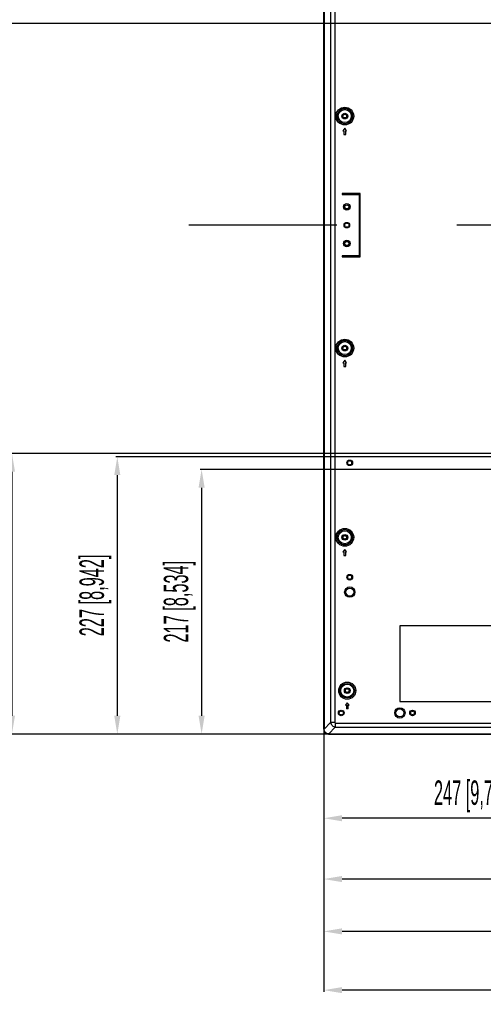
# Model space of a CAD drawing. Header units: millimetres. Extents: x -9020 to -2602, y 1105 to 6065.
# Tile 6 of 80: x -7886 to -7507, y 2401 to 3208. Entities that reach past the tile are written whole.
import ezdxf

# ---------------------------------------------------------------- set-up
doc = ezdxf.new("R2010")
doc.units = ezdxf.units.MM
doc.header["$LTSCALE"] = 65.395
doc.header["$PDSIZE"] = 0.05
doc.linetypes.add('CENTER', pattern=[0.6, 0.375, -0.075, 0.075, -0.075])
doc.layers.get('0').update_dxf_attribs({"linetype": 'CONTINUOUS'})
doc.layers.get('Defpoints').update_dxf_attribs({"linetype": 'CONTINUOUS'})
doc.layers.add('02___PRT_ALL_AXES', color=7, linetype='CONTINUOUS')
doc.styles.get("Standard").update_dxf_attribs({"font": 'GOTHIC.TTF', "width": 0.5})
doc.dimstyles.new('ISO-25', dxfattribs={"dimtxt": 2.5, "dimasz": 2.5, "dimexe": 1.25, "dimexo": 0.625, "dimtad": 1, "dimtxsty": 'STANDARD', "dimcen": 2.5, "dimadec": 0, "dimazin": 0, "dimtfac": 1, "dimtmove": 0, "dimatfit": 3, "dimfxl": 1, "dimarcsym": 0})

# ---------------------------------------------------------------- blocks, each defined once
blk = doc.blocks.new('*D9')
at = {"color": 3, "lineweight": -2}
for p, q in [((-7637.35, 2848.98), (-7637.35, 2552.24)), ((-7389.98, 2848.98), (-7389.98, 2552.24)), ((-7404.98, 2553.49), (-7622.35, 2553.49))]:
    blk.add_line(p, q, dxfattribs=at)
at = {"color": 3}
for points in [[(-7622.35, 2555.99), (-7622.35, 2550.99), (-7637.35, 2553.49)], [(-7404.98, 2550.99), (-7404.98, 2555.99), (-7389.98, 2553.49)]]:
    blk.add_solid(points, dxfattribs=at)
at = {"layer": 'Defpoints', "color": 0}
for p in [(-7637.35, 2849.6), (-7389.98, 2849.6), (-7637.35, 2553.49)]:
    blk.add_point(p, dxfattribs=at)
at = {"color": 2, "insert": (-7513.66, 2571.45), "char_height": 20, "attachment_point": 5}
blk.add_mtext('247 [9,739]', dxfattribs=at)
blk = doc.blocks.new('*D10')
at = {"color": 3, "lineweight": -2}
for p, q in [((-7390.6, 2849.6), (-7807.72, 2849.6)), ((-7806.47, 2834.6), (-7806.47, 2637.48)), ((-7390.6, 2622.48), (-7807.72, 2622.48))]:
    blk.add_line(p, q, dxfattribs=at)
at = {"color": 3}
for points in [[(-7803.97, 2834.6), (-7808.97, 2834.6), (-7806.47, 2849.6)], [(-7808.97, 2637.48), (-7803.97, 2637.48), (-7806.47, 2622.48)]]:
    blk.add_solid(points, dxfattribs=at)
at = {"layer": 'Defpoints', "color": 0}
for p in [(-7389.98, 2849.6), (-7806.47, 2622.48), (-7389.98, 2622.48)]:
    blk.add_point(p, dxfattribs=at)
at = {"color": 2, "insert": (-7824.43, 2736.04), "char_height": 20, "attachment_point": 5, "rotation": 90}
blk.add_mtext('227 [8,942]', dxfattribs=at)
blk = doc.blocks.new('*D11')
at = {"color": 3, "lineweight": -2}
for p, q in [((-7637.35, 2838.63), (-7637.35, 2502.45)), ((-7209.98, 2838.63), (-7209.98, 2502.45)), ((-7224.98, 2503.7), (-7622.35, 2503.7))]:
    blk.add_line(p, q, dxfattribs=at)
at = {"color": 3}
for points in [[(-7622.35, 2506.2), (-7622.35, 2501.2), (-7637.35, 2503.7)], [(-7224.98, 2501.2), (-7224.98, 2506.2), (-7209.98, 2503.7)]]:
    blk.add_solid(points, dxfattribs=at)
at = {"layer": 'Defpoints', "color": 0}
for p in [(-7637.35, 2839.25), (-7209.98, 2839.25), (-7637.35, 2503.7)]:
    blk.add_point(p, dxfattribs=at)
at = {"color": 2, "insert": (-7423.66, 2521.66), "char_height": 20, "attachment_point": 5}
blk.add_mtext('427 [16,826]', dxfattribs=at)
blk = doc.blocks.new('*D12')
at = {"color": 3, "lineweight": -2}
for p, q in [((-7210.6, 2839.25), (-7738.66, 2839.25)), ((-7737.41, 2824.25), (-7737.41, 2637.48)), ((-7210.6, 2622.48), (-7738.66, 2622.48))]:
    blk.add_line(p, q, dxfattribs=at)
at = {"color": 3}
for points in [[(-7734.91, 2824.25), (-7739.91, 2824.25), (-7737.41, 2839.25)], [(-7739.91, 2637.48), (-7734.91, 2637.48), (-7737.41, 2622.48)]]:
    blk.add_solid(points, dxfattribs=at)
at = {"layer": 'Defpoints', "color": 0}
for p in [(-7209.98, 2839.25), (-7737.41, 2622.48), (-7209.98, 2622.48)]:
    blk.add_point(p, dxfattribs=at)
at = {"color": 2, "insert": (-7755.37, 2730.87), "char_height": 20, "attachment_point": 5, "rotation": 90}
blk.add_mtext('217 [8,534]', dxfattribs=at)
blk = doc.blocks.new('*D14')
at = {"color": 3, "lineweight": -2}
for p, q in [((-7637.35, 2811.59), (-7637.35, 2459.59)), ((-6424.31, 2811.59), (-6424.31, 2459.59)), ((-6439.31, 2460.84), (-7622.35, 2460.84))]:
    blk.add_line(p, q, dxfattribs=at)
at = {"color": 3}
for points in [[(-7622.35, 2463.34), (-7622.35, 2458.34), (-7637.35, 2460.84)], [(-6439.31, 2458.34), (-6439.31, 2463.34), (-6424.31, 2460.84)]]:
    blk.add_solid(points, dxfattribs=at)
at = {"layer": 'Defpoints', "color": 0}
for p in [(-7637.35, 2812.21), (-6424.31, 2812.21), (-7637.35, 2460.84)]:
    blk.add_point(p, dxfattribs=at)
at = {"color": 2, "insert": (-7030.83, 2478.8), "char_height": 20, "attachment_point": 5}
blk.add_mtext('1213 [47,758]', dxfattribs=at)
blk = doc.blocks.new('*D15')
at = {"color": 3, "lineweight": -2}
for p, q in [((-6472.32, 2852.35), (-7894.01, 2852.35)), ((-7892.76, 2837.35), (-7892.76, 2637.48)), ((-6472.32, 2622.48), (-7894.01, 2622.48))]:
    blk.add_line(p, q, dxfattribs=at)
at = {"color": 3}
for points in [[(-7890.26, 2837.35), (-7895.26, 2837.35), (-7892.76, 2852.35)], [(-7895.26, 2637.48), (-7890.26, 2637.48), (-7892.76, 2622.48)]]:
    blk.add_solid(points, dxfattribs=at)
at = {"layer": 'Defpoints', "color": 0}
for p in [(-6471.7, 2852.35), (-7892.76, 2622.48), (-6471.7, 2622.48)]:
    blk.add_point(p, dxfattribs=at)
at = {"color": 2, "insert": (-7910.72, 2737.42), "char_height": 20, "attachment_point": 5, "rotation": 90}
blk.add_mtext('230 [9,050]', dxfattribs=at)
blk = doc.blocks.new('*D16')
at = {"color": 3, "lineweight": -2}
for p, q in [((-7637.35, 3096.73), (-7637.35, 2411.46)), ((-6390.78, 3096.73), (-6390.78, 2411.46)), ((-6405.78, 2412.71), (-7622.35, 2412.71))]:
    blk.add_line(p, q, dxfattribs=at)
at = {"color": 3}
for points in [[(-7622.35, 2415.21), (-7622.35, 2410.21), (-7637.35, 2412.71)], [(-6405.78, 2410.21), (-6405.78, 2415.21), (-6390.78, 2412.71)]]:
    blk.add_solid(points, dxfattribs=at)
at = {"layer": 'Defpoints', "color": 0}
for p in [(-7637.35, 3097.35), (-6390.78, 3097.35), (-7637.35, 2412.71)]:
    blk.add_point(p, dxfattribs=at)
at = {"color": 2, "insert": (-7014.06, 2430.67), "char_height": 20, "attachment_point": 5}
blk.add_mtext('1247 [49,078]', dxfattribs=at)
blk = doc.blocks.new('*D17')
at = {"color": 3, "lineweight": -2}
for p, q in [((-6463.8, 3204.35), (-7949.19, 3204.35)), ((-7947.94, 3189.35), (-7947.94, 2637.48)), ((-6463.8, 2622.48), (-7949.19, 2622.48))]:
    blk.add_line(p, q, dxfattribs=at)
at = {"color": 3}
for points in [[(-7945.44, 3189.35), (-7950.44, 3189.35), (-7947.94, 3204.35)], [(-7950.44, 2637.48), (-7945.44, 2637.48), (-7947.94, 2622.48)]]:
    blk.add_solid(points, dxfattribs=at)
at = {"layer": 'Defpoints', "color": 0}
for p in [(-6463.18, 3204.35), (-7947.94, 2622.48), (-6463.18, 2622.48)]:
    blk.add_point(p, dxfattribs=at)
at = {"color": 2, "insert": (-7965.9, 2913.42), "char_height": 20, "attachment_point": 5, "rotation": 90}
blk.add_mtext('582 [22,908]', dxfattribs=at)

msp = doc.modelspace()

# ---------------------------------------------------------------- linework, layer by layer
at = {"color": 7, "linetype": 'Continuous'}
for p, q in [((-7637.35, 2626.48), (-7637.35, 3452.02)), ((-7637.15, 3452.02), (-7637.15, 2626.48)), ((-7631.78, 3446.55), (-7631.78, 2631.95)), ((-7628.32, 3446.55), (-7628.32, 2631.95)), ((-7620.12, 3118.6), (-7621.62, 3116.6)), ((-7621.62, 3116.6), (-7620.87, 3116.6)), ((-7620.87, 3116.6), (-7620.87, 3113.6)), ((-7620.87, 3113.6), (-7619.37, 3113.6)), ((-7618.62, 3116.6), (-7620.12, 3118.6)), ((-7619.37, 3113.6), (-7619.37, 3116.6)), ((-7619.37, 3116.6), (-7618.62, 3116.6)), ((-7622.42, 3065.25), (-7622.42, 3064.25)), ((-7607.42, 3065.25), (-7622.42, 3065.25)), ((-7607.42, 3013.25), (-7607.42, 3065.25)), ((-7622.42, 3064.25), (-7608.42, 3064.25)), ((-7608.42, 3064.25), (-7608.42, 3014.25)), ((-7622.42, 3014.25), (-7622.42, 3013.25)), ((-7608.42, 3014.25), (-7622.42, 3014.25)), ((-7622.42, 3013.25), (-7607.42, 3013.25)), ((-7620.12, 2928.6), (-7621.62, 2926.6)), ((-7618.62, 2926.6), (-7620.12, 2928.6)), ((-7621.62, 2926.6), (-7620.87, 2926.6)), ((-7620.87, 2926.6), (-7620.87, 2923.6)), ((-7620.87, 2923.6), (-7619.37, 2923.6)), ((-7619.37, 2923.6), (-7619.37, 2926.6)), ((-7619.37, 2926.6), (-7618.62, 2926.6)), ((-7620.12, 2773.6), (-7621.62, 2771.6)), ((-7621.62, 2771.6), (-7620.87, 2771.6)), ((-7620.87, 2771.6), (-7620.87, 2768.6)), ((-7620.87, 2768.6), (-7619.37, 2768.6)), ((-7618.62, 2771.6), (-7620.12, 2773.6)), ((-7619.37, 2768.6), (-7619.37, 2771.6)), ((-7619.37, 2771.6), (-7618.62, 2771.6)), ((-7574.98, 2711), (-7574.98, 2649)), ((-7444.98, 2711), (-7574.98, 2711)), ((-7618.12, 2648), (-7619.62, 2646)), ((-7619.62, 2646), (-7618.87, 2646)), ((-7618.87, 2646), (-7618.87, 2643)), ((-7616.62, 2646), (-7618.12, 2648)), ((-7617.37, 2643), (-7617.37, 2646)), ((-7617.37, 2646), (-7616.62, 2646)), ((-7574.98, 2649), (-7444.98, 2649)), ((-7617.37, 2643), (-7618.87, 2643)), ((-7637.15, 2626.58), (-7631.78, 2631.95)), ((-7628.32, 2631.95), (-7631.78, 2631.95)), ((-7627.89, 2631.51), (-7627.89, 2628.05)), ((-7627.89, 2631.51), (-6934.78, 2631.51)), ((-7637.35, 2626.98), (-7637.15, 2626.98)), ((-7637.35, 2626.48), (-7637.15, 2626.48)), ((-7633.35, 2622.48), (-6934.78, 2622.48)), ((-7633.25, 2622.68), (-7627.89, 2628.05)), ((-7633.25, 2622.68), (-6934.78, 2622.68)), ((-7627.89, 2628.05), (-6934.78, 2628.05))]:
    msp.add_line(p, q, dxfattribs=at)
at = {"color": 1, "linetype": 'CENTER', "ltscale": 20}
msp.add_line((-6057.11, 3039.25), (-7747.94, 3039.25), dxfattribs=at)
at = {"color": 7, "linetype": 'Continuous'}
for centre, radius in [((-7620.12, 3128.6), 7.27), ((-7620.12, 3128.6), 6.27), ((-7620.12, 3128.61), 1.5), ((-7618.45, 3054.25), 2.65), ((-7618.45, 3054.25), 1.65), ((-7618.45, 3039.25), 2.3), ((-7618.45, 3024.25), 2.65), ((-7618.45, 3024.25), 1.65), ((-7620.12, 2938.6), 7.27), ((-7620.12, 2938.6), 6.27), ((-7620.12, 2938.61), 1.5), ((-7616.08, 2844.6), 2.3), ((-7616.08, 2844.6), 1.8), ((-7620.12, 2783.6), 7.27), ((-7620.12, 2783.6), 6.27), ((-7620.12, 2783.61), 1.5), ((-7616.08, 2750.9), 2.3), ((-7616.08, 2750.9), 1.8), ((-7616.03, 2738.75), 4.25), ((-7616.03, 2738.75), 3.25), ((-7618.12, 2658), 6.99), ((-7618.12, 2658), 5.99), ((-7618.12, 2658.05), 1.5), ((-7623.08, 2639.75), 2.3), ((-7623.08, 2639.75), 1.8), ((-7575.03, 2639.75), 4.25), ((-7575.03, 2639.75), 3.25), ((-7564.68, 2639.75), 2.3)]:
    msp.add_circle(centre, radius, dxfattribs=at)
for centre, radius, start, end in [((-7618.08, 2844.6), 0.5, 300.33135, 59.66865), ((-7616.08, 2846.6), 0.5, 210.33135, 329.66865), ((-7616.08, 2842.6), 0.5, 30.33135, 149.66865), ((-7614.08, 2844.6), 0.5, 120.33135, 239.66865), ((-7618.08, 2750.9), 0.5, 300.33135, 59.66865), ((-7616.08, 2752.9), 0.5, 210.33135, 329.66865), ((-7614.08, 2750.9), 0.5, 120.33135, 239.66865), ((-7616.08, 2748.9), 0.5, 30.33135, 149.66865), ((-7625.08, 2639.75), 0.5, 300.33135, 59.66865), ((-7623.08, 2641.75), 0.5, 210.33135, 329.66865), ((-7623.08, 2637.75), 0.5, 30.33135, 149.66865), ((-7621.08, 2639.75), 0.5, 120.33135, 239.66865), ((-7564.68, 2639.75), 1.9, 101.32353, 165.55622), ((-7566.68, 2639.75), 0.5, 300.33135, 71.68607), ((-7564.68, 2639.75), 1.8, 166.1279, 13.8721), ((-7564.68, 2639.75), 1.81, 103.66397, 166.04895), ((-7564.68, 2641.75), 0.491, 209.57362, 330.42638), ((-7564.68, 2637.75), 0.491, 30.63512, 149.36488), ((-7564.67, 2641.74), 0.398, 198.77203, 214.22987), ((-7564.68, 2639.75), 1.8, 79.56811, 100.43189), ((-7564.68, 2641.75), 0.399, 215.18136, 324.81864), ((-7564.68, 2637.75), 0.399, 35.18136, 144.81864), ((-7564.68, 2641.74), 0.398, 325.77013, 341.22797), ((-7564.68, 2639.75), 1.9, 14.44378, 78.67647), ((-7564.68, 2639.75), 1.81, 13.95105, 76.33603), ((-7562.68, 2639.75), 0.5, 108.31393, 239.66865), ((-7633.35, 2626.48), 4, 180, 270)]:
    msp.add_arc(centre, radius, start, end, dxfattribs=at)
for points, knots in [([(-7565.05, 2641.62), (-7565.06, 2641.61), (-7565.08, 2641.57), (-7565.09, 2641.54), (-7565.1, 2641.51)], [0, 0, 0, 0, 0.25522, 1, 1, 1, 1]), ([(-7564.3, 2641.62), (-7564.3, 2641.61), (-7564.28, 2641.57), (-7564.26, 2641.54), (-7564.25, 2641.51)], [0, 0, 0, 0, 0.25522, 1, 1, 1, 1]), ([(-7631.78, 2631.95), (-7631.58, 2631.01), (-7630.58, 2629.26), (-7628.82, 2628.25), (-7627.89, 2628.05)], [0, 0, 0, 0, 0.5, 1, 1, 1, 1]), ([(-7628.32, 2631.95), (-7628.32, 2631.89), (-7628.3, 2631.77), (-7628.21, 2631.63), (-7628.06, 2631.53), (-7627.94, 2631.51), (-7627.89, 2631.51)], [0, 0, 0, 0, 0.250283, 0.5, 0.749717, 1, 1, 1, 1]), ([(-7633.25, 2622.68), (-7633.76, 2622.68), (-7634.53, 2622.8), (-7635.44, 2623.24), (-7636.05, 2623.71), (-7636.54, 2624.31), (-7637, 2625.21), (-7637.14, 2625.98), (-7637.15, 2626.48)], [0, 0, 0, 0, 0.249593, 0.374819, 0.50002, 0.62522, 0.750441, 1, 1, 1, 1])]:
    msp.add_open_spline(points, degree=3, knots=knots, dxfattribs=at)
at = {"layer": '02___PRT_ALL_AXES', "color": 7, "linetype": 'Continuous'}
for centre, radius in [((-7620.12, 3128.6), 5.33), ((-7620.12, 3128.6), 2.35), ((-7620.12, 3128.6), 2), ((-7618.45, 3039.25), 1.8), ((-7620.12, 2938.6), 5.33), ((-7620.12, 2938.6), 2.35), ((-7620.12, 2938.6), 2), ((-7620.12, 2783.6), 5.33), ((-7620.12, 2783.6), 2.35), ((-7620.12, 2783.6), 2), ((-7618.12, 2658), 5.33), ((-7618.12, 2658), 2.35), ((-7618.12, 2658), 2)]:
    msp.add_circle(centre, radius, dxfattribs=at)
for centre, start, end in [((-7618.45, 3041.25), 210.33135, 329.66865), ((-7620.45, 3039.25), 300.33135, 59.66865), ((-7618.45, 3037.25), 30.33135, 149.66865), ((-7616.45, 3039.25), 120.33135, 239.66865)]:
    msp.add_arc(centre, 0.5, start, end, dxfattribs=at)

# ---------------------------------------------------------------- dimensions: what is measured, and where the dimension line sits
for base, p1, p2, picture, middle in [((-7947.94, 2622.48), (-6463.18, 3204.35), (-6463.18, 2622.48), '*D17', (-7965.9, 2913.42)), ((-7892.76, 2622.48), (-6471.7, 2852.35), (-6471.7, 2622.48), '*D15', (-7910.72, 2737.42))]:
    dim = msp.add_linear_dim(base=base, p1=p1, p2=p2, angle=90, dimstyle='ISO-25', override={"dimtxt": 20, "dimasz": 15, "dimgap": 5, "dimdec": 0, "dimclrd": 3, "dimclre": 3, "dimclrt": 2, "dimadec": 1, "dimtp": 0.3, "dimtm": 0.3, "dimtofl": 0})
    dim.commit()
    dim.dimension.update_dxf_attribs({"geometry": picture, "text_midpoint": middle})
for base, p1, p2, picture, middle in [((-7637.35, 2412.71), (-6390.78, 3097.35), (-7637.35, 3097.35), '*D16', (-7014.06, 2430.67)), ((-7637.35, 2503.7), (-7209.98, 2839.25), (-7637.35, 2839.25), '*D11', (-7423.66, 2521.66)), ((-7637.35, 2460.84), (-6424.31, 2812.21), (-7637.35, 2812.21), '*D14', (-7030.83, 2478.8))]:
    dim = msp.add_linear_dim(base=base, p1=p1, p2=p2, dimstyle='ISO-25', override={"dimtxt": 20, "dimasz": 15, "dimgap": 5, "dimdec": 0, "dimclrd": 3, "dimclre": 3, "dimclrt": 2, "dimadec": 1, "dimtp": 0.3, "dimtm": 0.3, "dimtofl": 0})
    dim.commit()
    dim.dimension.update_dxf_attribs({"geometry": picture, "text_midpoint": middle})
for base, p1, p2, picture, middle in [((-7806.47, 2622.48), (-7389.98, 2849.6), (-7389.98, 2622.48), '*D10', (-7806.47, 2736.04)), ((-7737.41, 2622.48), (-7209.98, 2839.25), (-7209.98, 2622.48), '*D12', (-7737.41, 2730.87))]:
    dim = msp.add_linear_dim(base=base, p1=p1, p2=p2, angle=90, dimstyle='ISO-25', override={"dimtxt": 20, "dimasz": 15, "dimgap": 5, "dimdec": 0, "dimclrd": 3, "dimclre": 3, "dimclrt": 2, "dimadec": 1, "dimtp": 0.3, "dimtm": 0.3, "dimtofl": 0})
    dim.commit()
    dim.dimension.update_dxf_attribs({"geometry": picture, "text_midpoint": middle, "dimtype": 160})
dim = msp.add_linear_dim(base=(-7637.35, 2553.49), p1=(-7389.98, 2849.6), p2=(-7637.35, 2849.6), dimstyle='ISO-25', override={"dimtxt": 20, "dimasz": 15, "dimgap": 5, "dimdec": 0, "dimclrd": 3, "dimclre": 3, "dimclrt": 2, "dimadec": 1, "dimtp": 0.3, "dimtm": 0.3, "dimtofl": 0})
dim.commit()
dim.dimension.update_dxf_attribs({"geometry": '*D9', "text_midpoint": (-7513.66, 2553.49), "dimtype": 160})

doc.saveas('drawing.dxf')
